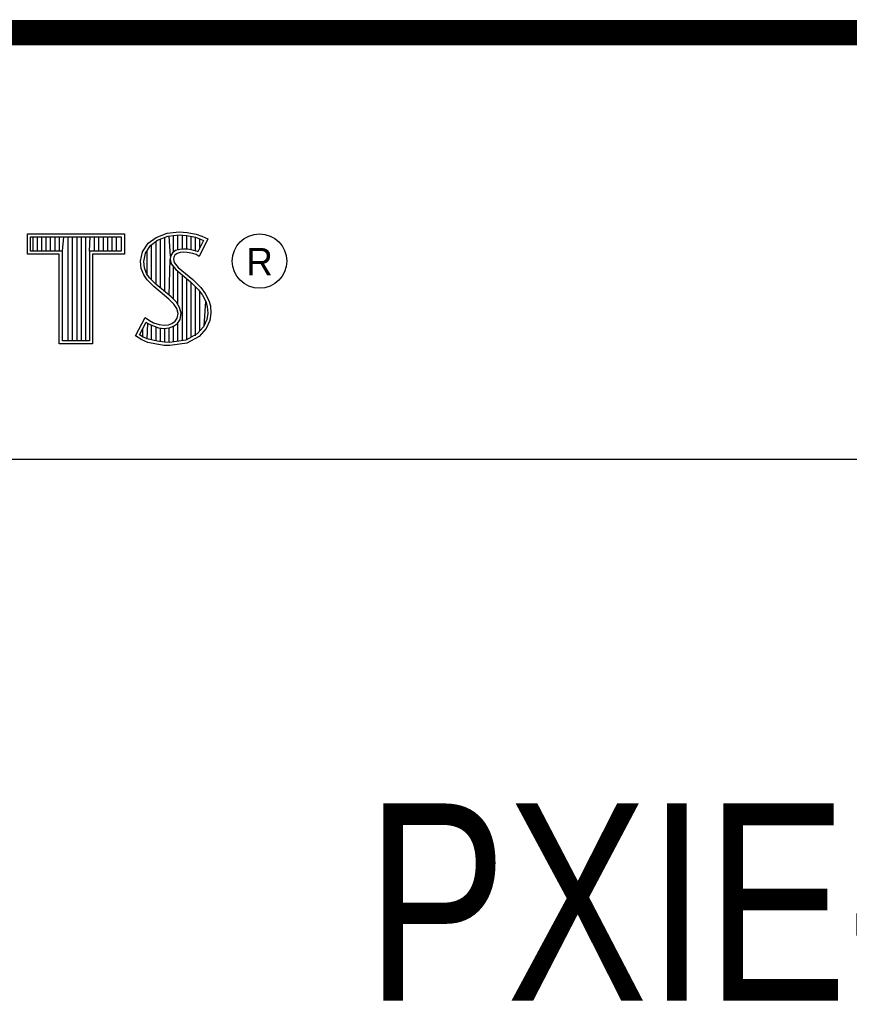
# Model space of a CAD drawing. Header units: inches. Extents: x 0.2 to 16.8, y 0.1 to 10.8.
# Tile 12 of 13: x 14.2 to 14.9, y 1.2 to 2. Entities that reach past the tile are written whole.
import ezdxf

# ---------------------------------------------------------------- set-up
doc = ezdxf.new("R2010")
doc.units = ezdxf.units.IN
doc.header["$LTSCALE"] = 0.935
doc.header["$MEASUREMENT"] = 0
doc.layers.get('0').update_dxf_attribs({"linetype": 'CONTINUOUS'})
doc.styles.get("Standard").update_dxf_attribs({"font": 'txt', "width": 0.8})

msp = doc.modelspace()

# ---------------------------------------------------------------- linework, layer by layer
at = {"color": 2, "linetype": 'CONTINUOUS'}
for p, q in [((13.06524, 1.96953), (16.74504, 1.96953)), ((14.22365, 1.81126), (14.30046, 1.81126)), ((14.22365, 1.79499), (14.22365, 1.81126)), ((14.22618, 1.80873), (14.29793, 1.80873)), ((14.22618, 1.79752), (14.22618, 1.80873)), ((14.22819, 1.79752), (14.22819, 1.80873)), ((14.23167, 1.79752), (14.23167, 1.80873)), ((14.23514, 1.79752), (14.23514, 1.80873)), ((14.23862, 1.79752), (14.23862, 1.80873)), ((14.24209, 1.79752), (14.24209, 1.80873)), ((14.24557, 1.79752), (14.24557, 1.80873)), ((14.24904, 1.79752), (14.24904, 1.80873)), ((14.25137, 1.79752), (14.25252, 1.80873)), ((14.25599, 1.72656), (14.25599, 1.80873)), ((14.25947, 1.72656), (14.25947, 1.80873)), ((14.26295, 1.72656), (14.26295, 1.80873)), ((14.26642, 1.72656), (14.26642, 1.80873)), ((14.2699, 1.72656), (14.2699, 1.80873)), ((14.27274, 1.79752), (14.27337, 1.80873)), ((14.27685, 1.79752), (14.27685, 1.80873)), ((14.28032, 1.79752), (14.28032, 1.80873)), ((14.2838, 1.79752), (14.2838, 1.80873)), ((14.28727, 1.79752), (14.28727, 1.80873)), ((14.29075, 1.79752), (14.29075, 1.80873)), ((14.29422, 1.79752), (14.29422, 1.80873)), ((14.29793, 1.80873), (14.29793, 1.79752)), ((14.30046, 1.81126), (14.30046, 1.79499)), ((14.3194, 1.80385), (14.32555, 1.80834)), ((14.32555, 1.80834), (14.33424, 1.81179)), ((14.32678, 1.80611), (14.33486, 1.80932)), ((14.33245, 1.76552), (14.33245, 1.80836)), ((14.33424, 1.81179), (14.34384, 1.81284)), ((14.33486, 1.80932), (14.34389, 1.81031)), ((14.33704, 1.7936), (14.33593, 1.80943)), ((14.33941, 1.7967), (14.33941, 1.80981)), ((14.34288, 1.79844), (14.34288, 1.81019)), ((14.34384, 1.81284), (14.35029, 1.81239)), ((14.34389, 1.81031), (14.34994, 1.80988)), ((14.34636, 1.79907), (14.34636, 1.81013)), ((14.34983, 1.79906), (14.34983, 1.80989)), ((14.34994, 1.80988), (14.35666, 1.80845)), ((14.35029, 1.81239), (14.35734, 1.81089)), ((14.35331, 1.79848), (14.35331, 1.80917)), ((14.35666, 1.80845), (14.36074, 1.80705)), ((14.35678, 1.79763), (14.35678, 1.80841)), ((14.35734, 1.81089), (14.36169, 1.80939)), ((14.36169, 1.80939), (14.36649, 1.80715)), ((14.31475, 1.79695), (14.3194, 1.80385)), ((14.31713, 1.79596), (14.32125, 1.80207)), ((14.32125, 1.80207), (14.32678, 1.80611)), ((14.32203, 1.77481), (14.32203, 1.80264)), ((14.3255, 1.77133), (14.3255, 1.80518)), ((14.32898, 1.76843), (14.32898, 1.80699)), ((14.36307, 1.80596), (14.35857, 1.79697)), ((14.36649, 1.80715), (14.35959, 1.79335)), ((14.36026, 1.80033), (14.36026, 1.80721)), ((14.36074, 1.80705), (14.36307, 1.80596)), ((14.24884, 1.79499), (14.22365, 1.79499)), ((14.25137, 1.79752), (14.22618, 1.79752)), ((14.24884, 1.72404), (14.24884, 1.79499)), ((14.25137, 1.72656), (14.25137, 1.79752)), ((14.29793, 1.79752), (14.27274, 1.79752)), ((14.27274, 1.79752), (14.27274, 1.72656)), ((14.30046, 1.79499), (14.27527, 1.79499)), ((14.27527, 1.79499), (14.27527, 1.72404)), ((14.31325, 1.78946), (14.31475, 1.79695)), ((14.3158, 1.78934), (14.31713, 1.79596)), ((14.31855, 1.77853), (14.31855, 1.79807)), ((14.33704, 1.7936), (14.33679, 1.7911)), ((14.33867, 1.79617), (14.33704, 1.7936)), ((14.34106, 1.7979), (14.33867, 1.79617)), ((14.33949, 1.79275), (14.33934, 1.79125)), ((14.34054, 1.7944), (14.33949, 1.79275)), ((14.34219, 1.7956), (14.34054, 1.7944)), ((14.34424, 1.79884), (14.34106, 1.7979)), ((14.34474, 1.79635), (14.34219, 1.7956)), ((14.34737, 1.79919), (14.34424, 1.79884)), ((14.34744, 1.79665), (14.34474, 1.79635)), ((14.35061, 1.79902), (14.34737, 1.79919)), ((14.35029, 1.7965), (14.34744, 1.79665)), ((14.35479, 1.7956), (14.35029, 1.7965)), ((14.35542, 1.79805), (14.35061, 1.79902)), ((14.35719, 1.79485), (14.35479, 1.7956)), ((14.35826, 1.79717), (14.35542, 1.79805)), ((14.35959, 1.79335), (14.35719, 1.79485)), ((14.35857, 1.79697), (14.35826, 1.79717)), ((14.31385, 1.78376), (14.31325, 1.78946)), ((14.31633, 1.78435), (14.3158, 1.78934)), ((14.33593, 1.76261), (14.33679, 1.7911)), ((14.33679, 1.7911), (14.33761, 1.78743)), ((14.33761, 1.78743), (14.34129, 1.78287)), ((14.33934, 1.79125), (14.33994, 1.78856)), ((14.33941, 1.75939), (14.33941, 1.7852)), ((14.33994, 1.78856), (14.34309, 1.78466)), ((14.3158, 1.77866), (14.31385, 1.78376)), ((14.3185, 1.77476), (14.3158, 1.77866)), ((14.31805, 1.77985), (14.31633, 1.78435)), ((14.32044, 1.77639), (14.31805, 1.77985)), ((14.34129, 1.78287), (14.35294, 1.77319)), ((14.34288, 1.75517), (14.34288, 1.78155)), ((14.34309, 1.78466), (14.35464, 1.77506)), ((14.34636, 1.72661), (14.34636, 1.77866)), ((14.32375, 1.76952), (14.3185, 1.77476)), ((14.32545, 1.77138), (14.32044, 1.77639)), ((14.33574, 1.75947), (14.32375, 1.76952)), ((14.33745, 1.76134), (14.32545, 1.77138)), ((14.34983, 1.72707), (14.34983, 1.77577)), ((14.35294, 1.77319), (14.35598, 1.77015)), ((14.35331, 1.7293), (14.35331, 1.77282)), ((14.35464, 1.77506), (14.35779, 1.77192)), ((14.35598, 1.77015), (14.35902, 1.76697)), ((14.35678, 1.7306), (14.35678, 1.76931)), ((14.35779, 1.77192), (14.36094, 1.76862)), ((14.35902, 1.76697), (14.36239, 1.76262)), ((14.36026, 1.73444), (14.36026, 1.76537)), ((14.36094, 1.76862), (14.36454, 1.76397)), ((14.36239, 1.76262), (14.36489, 1.75763)), ((14.36454, 1.76397), (14.36724, 1.75857)), ((14.33964, 1.75557), (14.33574, 1.75947)), ((14.34163, 1.75716), (14.33745, 1.76134)), ((14.34189, 1.75198), (14.33964, 1.75557)), ((14.34423, 1.75301), (14.34163, 1.75716)), ((14.36373, 1.73828), (14.36489, 1.75763)), ((14.36489, 1.75763), (14.36609, 1.75375)), ((14.36609, 1.75375), (14.3665, 1.74848)), ((14.36724, 1.75857), (14.36859, 1.75423)), ((14.36859, 1.75423), (14.36904, 1.74838)), ((14.34294, 1.74823), (14.34189, 1.75198)), ((14.34219, 1.74448), (14.34294, 1.74823)), ((14.34554, 1.74833), (14.34423, 1.75301)), ((14.34458, 1.74353), (14.34554, 1.74833)), ((14.3665, 1.74848), (14.3657, 1.7434)), ((14.36904, 1.74838), (14.36814, 1.74268)), ((14.3092, 1.73054), (14.317, 1.74493)), ((14.31252, 1.73136), (14.31784, 1.74119)), ((14.317, 1.74493), (14.3203, 1.74253)), ((14.31784, 1.74119), (14.31898, 1.74036)), ((14.31855, 1.72796), (14.31898, 1.74036)), ((14.31898, 1.74036), (14.32261, 1.73855)), ((14.3203, 1.74253), (14.3236, 1.74088)), ((14.32203, 1.72722), (14.32203, 1.73875)), ((14.32261, 1.73855), (14.32738, 1.7369)), ((14.3236, 1.74088), (14.32795, 1.73938)), ((14.32795, 1.73938), (14.33185, 1.73893)), ((14.33185, 1.73893), (14.33544, 1.73923)), ((14.33544, 1.73923), (14.33814, 1.74028)), ((14.33814, 1.74028), (14.34069, 1.74208)), ((14.33935, 1.73804), (14.34257, 1.74031)), ((14.33941, 1.7257), (14.33941, 1.73806)), ((14.34069, 1.74208), (14.34219, 1.74448)), ((14.34257, 1.74031), (14.34458, 1.74353)), ((14.34288, 1.72615), (14.34288, 1.74053)), ((14.3657, 1.7434), (14.36314, 1.73763)), ((14.36814, 1.74268), (14.36529, 1.73624)), ((14.31415, 1.72724), (14.3092, 1.73054)), ((14.31534, 1.72949), (14.31252, 1.73136)), ((14.31508, 1.72959), (14.31508, 1.73608)), ((14.3255, 1.72642), (14.3255, 1.73755)), ((14.32738, 1.7369), (14.3318, 1.73639)), ((14.32898, 1.7259), (14.32898, 1.73672)), ((14.3318, 1.73639), (14.33602, 1.73675)), ((14.33245, 1.72538), (14.33245, 1.73632)), ((14.33593, 1.72524), (14.33593, 1.73671)), ((14.33602, 1.73675), (14.33935, 1.73804)), ((14.35799, 1.73194), (14.34918, 1.72698)), ((14.36314, 1.73763), (14.35799, 1.73194)), ((14.36529, 1.73624), (14.35959, 1.72994)), ((14.27527, 1.72404), (14.24884, 1.72404)), ((14.27274, 1.72656), (14.25137, 1.72656)), ((14.31895, 1.72529), (14.31415, 1.72724)), ((14.31969, 1.72772), (14.31534, 1.72949)), ((14.326, 1.72379), (14.31895, 1.72529)), ((14.32645, 1.72628), (14.31969, 1.72772)), ((14.332, 1.72289), (14.326, 1.72379)), ((14.33223, 1.72541), (14.32645, 1.72628)), ((14.33634, 1.72274), (14.332, 1.72289)), ((14.33622, 1.72528), (14.33223, 1.72541)), ((14.34918, 1.72698), (14.33622, 1.72528)), ((14.34999, 1.72454), (14.33634, 1.72274)), ((14.35959, 1.72994), (14.34999, 1.72454)), ((13.06532, 1.63288), (16.75003, 1.63288))]:
    msp.add_line(p, q, dxfattribs=at)
at = {"color": 7, "linetype": 'CONTINUOUS', "const_width": 0.02}
msp.add_lwpolyline([(11.47181, 1.97017), (16.75, 1.97072)], dxfattribs=at)
at = {"color": 2, "linetype": 'CONTINUOUS'}
msp.add_circle((14.40744, 1.78964), 0.02154, dxfattribs=at)

# ---------------------------------------------------------------- texts
msp.add_text('R', height=0.02174, dxfattribs=at).set_placement((14.39705, 1.77824))
at = {"color": 7, "linetype": 'CONTINUOUS', "insert": (14.90514, 1.36034), "char_height": 0.15625, "width": 1.125, "attachment_point": 2}
msp.add_mtext('PXIE-654X\\P ', dxfattribs=at)

doc.saveas('drawing.dxf')
